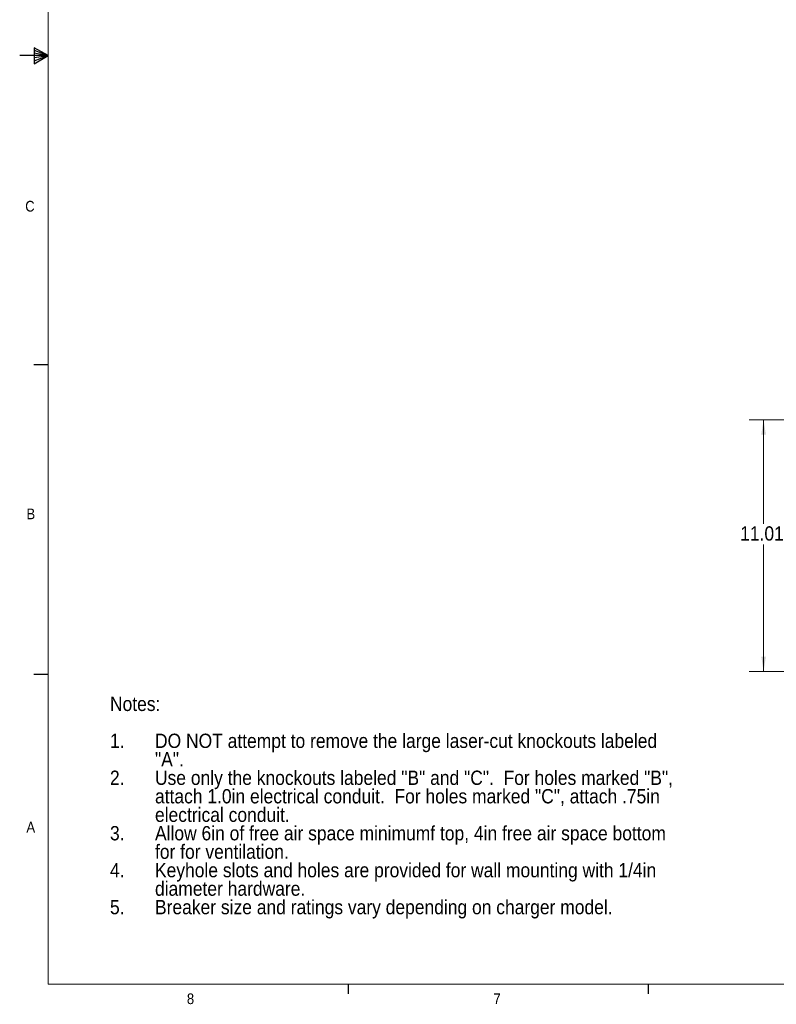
# Paper-space layout '2' of a CAD drawing. Header units: inches. Extents: x 1 to 109, y 1 to 85.
# Tile 1 of 66: x 1 to 34, y 1 to 44. Entities that reach past the tile are written whole.
import ezdxf

# ---------------------------------------------------------------- set-up
doc = ezdxf.new("R2010")
doc.units = ezdxf.units.IN
doc.header["$MEASUREMENT"] = 0
doc.layers.add('FORMAT', color=7, linetype='Continuous')
doc.styles.add('SLDTEXTSTYLE0', font='GOTHIC.TTF', dxfattribs={"width": 0.913})
doc.dimstyles.new('SLDDIMSTYLE0', dxfattribs={"dimtxt": 0.625, "dimasz": 0.65, "dimexe": 0, "dimexo": 0.0625, "dimgap": 0.15625, "dimtad": 0, "dimtih": 1, "dimtoh": 1, "dimrnd": 1e-09, "dimzin": 12, "dimdsep": 46, "dimtxsty": 'SLDTEXTSTYLE0', "dimsah": 1, "dimcen": 0.09, "dimadec": 0, "dimazin": 3, "dimtfac": 1, "dimtofl": 0, "dimtmove": 0, "dimatfit": 3, "dimfxl": 1, "dimfrac": 2, "dimtolj": 1, "dimtzin": 12, "dimarcsym": 0})

# ---------------------------------------------------------------- blocks, each defined once
blk = doc.blocks.new('SW_NOTE_5')
at = {"color": 0, "linetype": 'Continuous', "lineweight": 0, "ltscale": 5, "char_height": 0.625, "attachment_point": 1, "style": 'SLDTEXTSTYLE0'}
for s, insert in [('Notes:', (0, 0.798)), ('1.', (0, -0.818)), ('DO NOT attempt to remove the large laser-cut knockouts labeled ', (1.969, -0.818)), ('"A".', (1.969, -1.626)), ('2.', (0, -2.434)), ('Use only the knockouts labeled "B" and "C".  For holes marked "B",  ', (1.969, -2.434)), ('attach 1.0in electrical conduit.  For holes marked "C", attach .75in ', (1.969, -3.242)), ('electrical conduit.', (1.969, -4.051)), ('3.', (0, -4.859)), ('Allow 6in of free air space minimumf top, 4in free air space bottom ', (1.969, -4.859)), ('for for ventilation.', (1.969, -5.667)), ('Keyhole slots and holes are provided for wall mounting with 1/4in ', (1.969, -6.475)), ('4.', (0, -6.475)), ('diameter hardware.', (1.969, -7.283)), ('5.', (0, -8.091)), ('Breaker size and ratings vary depending on charger model.', (1.969, -8.091))]:
    blk.add_mtext(s, dxfattribs=dict(at, insert=insert))
blk = doc.blocks.new('_D_34')
at = {"color": 7, "linetype": 'Continuous', "lineweight": 0, "ltscale": 5}
for p, q in [((46.782, 26.744), (33.285, 26.744)), ((33.91, 26.744), (33.91, 22.194)), ((33.91, 15.73), (33.91, 21.283)), ((38.995, 15.73), (33.285, 15.73))]:
    blk.add_line(p, q, dxfattribs=at)
for points in [[(33.91, 26.744), (33.81, 26.094), (34.01, 26.094)], [(33.91, 15.73), (34.01, 16.38), (33.81, 16.38)]]:
    blk.add_solid(points, dxfattribs=at)
at = {"color": 7, "linetype": 'Continuous', "lineweight": 0, "ltscale": 5, "insert": (32.885, 22.081), "char_height": 0.625, "attachment_point": 1, "style": 'SLDTEXTSTYLE0'}
blk.add_mtext('11.01', dxfattribs=at)

psp = doc.layouts.new('2')

# ---------------------------------------------------------------- linework, layer by layer
at = {"layer": 'FORMAT', "lineweight": 0, "ltscale": 5}
for p in [(2.614, 83.303), (107.614, 2.053)]:
    psp.add_line(p, (2.614, 2.053), dxfattribs=at)
at = {"layer": 'FORMAT', "ltscale": 5}
for p, q in [((2.614, 42.678), (1.364, 42.678)), ((1.994, 43.006), (1.994, 42.312)), ((2.614, 42.678), (1.994, 43.006)), ((1.994, 42.913), (2.614, 42.678)), ((1.994, 42.794), (2.614, 42.678)), ((1.994, 42.312), (2.614, 42.678)), ((1.994, 42.448), (2.614, 42.678)), ((1.994, 42.582), (2.614, 42.678)), ((2.614, 29.138), (1.989, 29.138)), ((2.614, 15.598), (1.989, 15.598)), ((15.739, 2.053), (15.739, 1.629)), ((28.864, 2.053), (28.864, 1.629))]:
    psp.add_line(p, q, dxfattribs=at)

# ---------------------------------------------------------------- block references
at = {"color": 7, "linetype": 'Continuous', "lineweight": 0, "ltscale": 5}
psp.add_blockref('SW_NOTE_5', (5.315, 13.829), dxfattribs=at)

# ---------------------------------------------------------------- texts
at = {"layer": 'FORMAT', "color": 7, "ltscale": 5, "char_height": 0.469, "attachment_point": 1, "style": 'SLDTEXTSTYLE0'}
for s, insert in [('C', (1.606, 36.316)), ('B', (1.661, 22.859)), ('A', (1.659, 9.156)), ('8', (8.679, 1.651)), ('7', (22.092, 1.653))]:
    psp.add_mtext(s, dxfattribs=dict(at, insert=insert))

# ---------------------------------------------------------------- dimensions: what is measured, and where the dimension line sits
at = {"color": 7, "linetype": 'Continuous', "lineweight": 0, "ltscale": 5}
dim = psp.add_linear_dim(base=(33.91, 26.744), p1=(39.245, 15.73), p2=(47.032, 26.744), angle=90, dimstyle='SLDDIMSTYLE0', dxfattribs=at)
dim.commit()
dim.dimension.update_dxf_attribs({"geometry": '_D_34', "text_midpoint": (33.91, 21.738), "dimtype": 160})

doc.saveas('drawing.dxf')
